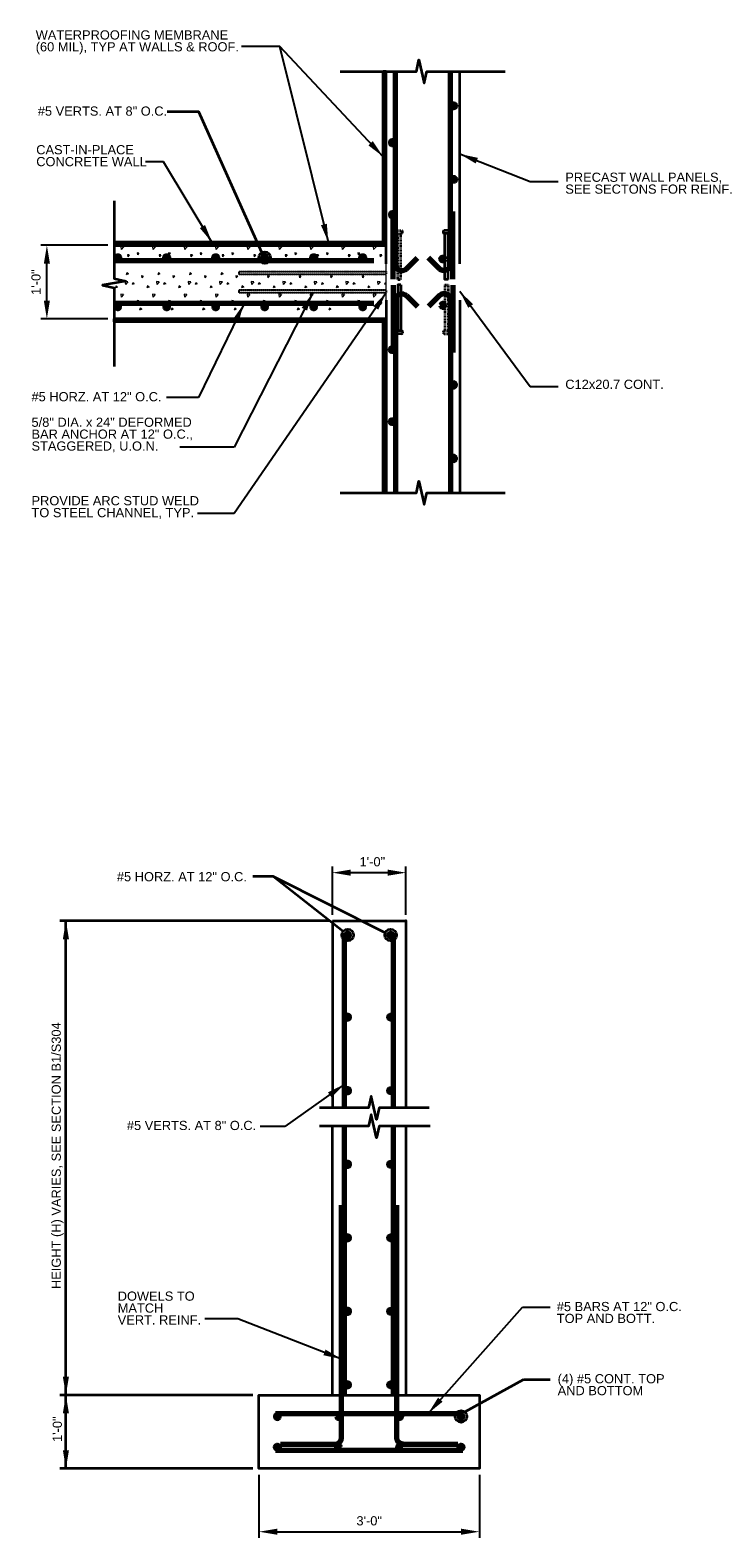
# Model space of a CAD drawing. Header units: inches. Extents: x -829 to 2226, y 10 to 4755.
# Tile 47 of 54: x 965 to 1077, y 1383 to 1629. Entities that reach past the tile are written whole.
import ezdxf
from ezdxf.enums import TextEntityAlignment as Align

# ---------------------------------------------------------------- set-up
doc = ezdxf.new("R2010")
doc.units = ezdxf.units.IN
doc.header["$LTSCALE"] = 0.5
doc.header["$MEASUREMENT"] = 0
doc.linetypes.add('DGN Style 2', pattern=[0.444281, 0.266568, -0.177712])
doc.linetypes.add('DGN Style 3', pattern=[0.621993, 0.444281, -0.177712])
for name, color, linetype, lineweight in [('G-ANNO-DIM', 7, 'Continuous', 0), ('G-ANNO-DIMS', 7, 'Continuous', 35), ('G-ANNO-PATT', 7, 'Continuous', 18), ('G-ANNO-TEXT', 7, 'Continuous', 35), ('S-FNDN-FTNG', 7, 'Continuous', 35), ('S-FSTN-MISC', 7, 'Continuous', 25), ('S-REIN-RBAR', 7, 'Continuous', 70), ('S-WALL-LOAD', 7, 'Continuous', 35), ('S-WALL-NONL', 7, 'Continuous', 35)]:
    doc.layers.add(name, color=color, linetype=linetype, lineweight=lineweight)
doc.styles.add('AEC_3 4_1 0 Scale', font='arial.ttf', dxfattribs={"height": 1.5})
doc.dimstyles.new("3 4 1'-0", dxfattribs={"dimtxt": 1.5, "dimasz": 3, "dimexe": 1, "dimexo": 1, "dimgap": 1, "dimtad": 1, "dimdec": 4, "dimzin": 15, "dimdsep": 46, "dimlunit": 4, "dimtxsty": 'AEC_3 4_1 0 Scale', "dimcen": 0.09, "dimadec": 4, "dimazin": 3, "dimtfac": 1, "dimtdec": 4, "dimtofl": 0, "dimtmove": 0, "dimatfit": 3, "dimfxl": 1, "dimfrac": 2, "dimtolj": 1, "dimtzin": 15, "dimarcsym": 0})

# ---------------------------------------------------------------- blocks, each defined once
blk = doc.blocks.new('REINFDOT')
for radius in [0.00313, 0.00187, 0.000625]:
    blk.add_circle((0, 0), radius)
blk = doc.blocks.new('REINF. DOT')
at = {"layer": 'S-REIN-RBAR', "xscale": 100, "yscale": 100, "zscale": 100, "rotation": 90.00000000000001}
blk.add_blockref('REINFDOT', (36.53, 24.59), dxfattribs=at)
blk = doc.blocks.new('REINF. DOT_1')
at = {"layer": 'S-REIN-RBAR', "extrusion": (0, 0, -1), "xscale": 100, "yscale": -100, "zscale": 100, "rotation": 90}
blk.add_blockref('REINFDOT', (-36.53, 24.59), dxfattribs=at)
blk = doc.blocks.new('*U490')
at = {"layer": 'G-ANNO-TEXT', "linetype": 'DGN Style 2'}
for p, q in [((-4, 0.38), (-4, -0.37)), ((-3.62, 0.5), (-3.87, 0.5)), ((-3.5, 0.38), (-3.5, -0.37)), ((4, 0.25), (-3.5, 0.25)), ((-3.62, -0.5), (-3.87, -0.5))]:
    blk.add_line(p, q, dxfattribs=at)
at = {"layer": 'G-ANNO-TEXT', "linetype": 'DGN Style 2', "elevation": 0, "flags": 128}
blk.add_lwpolyline([(4, 0.25), (4, -0.25), (-3.5, -0.25)], dxfattribs=at)
at = {"layer": 'G-ANNO-TEXT', "linetype": 'DGN Style 2', "extrusion": (0, 0, -1)}
for centre, start, end in [((3.87, 0.38), 0, 90), ((3.62, 0.38), 90, 180), ((3.87, -0.37), 270, 0), ((3.62, -0.37), 180, 270)]:
    blk.add_arc(centre, 0.125, start, end, dxfattribs=at)
blk = doc.blocks.new('*U491')
at = {"layer": 'G-ANNO-TEXT'}
for p, q in [((-4, -0.37), (-4, 0.38)), ((-3.62, 0.5), (-3.87, 0.5)), ((-3.5, -0.37), (-3.5, 0.38)), ((-3.62, -0.5), (-3.87, -0.5)), ((4, -0.25), (-3.5, -0.25))]:
    blk.add_line(p, q, dxfattribs=at)
at = {"layer": 'G-ANNO-TEXT', "elevation": 0, "flags": 128}
blk.add_lwpolyline([(4, -0.25), (4, 0.25), (-3.5, 0.25)], dxfattribs=at)
at = {"layer": 'G-ANNO-TEXT'}
for centre, start, end in [((-3.87, 0.38), 90, 180), ((-3.62, 0.38), 0, 90), ((-3.87, -0.37), 180, 270), ((-3.62, -0.37), 270, 0)]:
    blk.add_arc(centre, 0.125, start, end, dxfattribs=at)
blk = doc.blocks.new('*D499')
at = {"layer": 'Defpoints', "color": 0, "transparency": 16777216}
for p in [(967.9, 1593.6), (978.88, 1593.6, -2.85), (978.88, 1581.59)]:
    blk.add_point(p, dxfattribs=at)
at = {"layer": 'G-ANNO-DIMS', "color": 0, "lineweight": -2, "transparency": 16777216}
for p, q in [((977.88, 1593.6), (966.9, 1593.6)), ((967.9, 1584.59), (967.9, 1590.6)), ((977.88, 1581.59), (966.9, 1581.59))]:
    blk.add_line(p, q, dxfattribs=at)
at = {"layer": 'G-ANNO-DIMS', "color": 0, "transparency": 16777216}
for points in [[(967.4, 1590.6), (968.4, 1590.6), (967.9, 1593.6)], [(967.4, 1584.59), (968.4, 1584.59), (967.9, 1581.59)]]:
    blk.add_solid(points, dxfattribs=at)
at = {"layer": 'G-ANNO-DIMS', "color": 0, "transparency": 16777216, "insert": (966.13, 1587.6), "char_height": 1.5, "attachment_point": 5, "rotation": 90, "style": 'AEC_3 4_1 0 Scale'}
blk.add_mtext('\\A1;1\'-0"', dxfattribs=at)
blk = doc.blocks.new('*D502')
at = {"layer": 'Defpoints', "color": 0, "transparency": 16777216}
for p in [(1026.53, 1491.2), (1014.53, 1483.34), (1026.53, 1483.34)]:
    blk.add_point(p, dxfattribs=at)
at = {"layer": 'G-ANNO-DIMS', "color": 0, "lineweight": -2, "transparency": 16777216}
for p, q in [((1014.53, 1484.34), (1014.53, 1492.2)), ((1026.53, 1484.34), (1026.53, 1492.2)), ((1017.53, 1491.2), (1023.53, 1491.2))]:
    blk.add_line(p, q, dxfattribs=at)
at = {"layer": 'G-ANNO-DIMS', "color": 0, "transparency": 16777216}
for points in [[(1017.53, 1491.7), (1017.53, 1490.7), (1014.53, 1491.2)], [(1023.53, 1491.7), (1023.53, 1490.7), (1026.53, 1491.2)]]:
    blk.add_solid(points, dxfattribs=at)
at = {"layer": 'G-ANNO-DIMS', "color": 0, "transparency": 16777216, "insert": (1021.05, 1492.97), "char_height": 1.5, "attachment_point": 5, "style": 'AEC_3 4_1 0 Scale'}
blk.add_mtext('\\A1;1\'-0"', dxfattribs=at)
blk = doc.blocks.new('*D503')
at = {"layer": 'Defpoints', "color": 0, "transparency": 16777216}
for p in [(1002.53, 1393.93), (1038.53, 1393.93), (1038.53, 1383.62)]:
    blk.add_point(p, dxfattribs=at)
at = {"layer": 'G-ANNO-DIMS', "color": 0, "lineweight": -2, "transparency": 16777216}
for p, q in [((1002.53, 1392.93), (1002.53, 1382.62)), ((1038.53, 1392.93), (1038.53, 1382.62)), ((1005.53, 1383.62), (1035.53, 1383.62))]:
    blk.add_line(p, q, dxfattribs=at)
at = {"layer": 'G-ANNO-DIMS', "color": 0, "transparency": 16777216}
for points in [[(1005.53, 1384.12), (1005.53, 1383.12), (1002.53, 1383.62)], [(1035.53, 1384.12), (1035.53, 1383.12), (1038.53, 1383.62)]]:
    blk.add_solid(points, dxfattribs=at)
at = {"layer": 'G-ANNO-DIMS', "color": 0, "transparency": 16777216, "insert": (1020.53, 1385.39), "char_height": 1.5, "attachment_point": 5, "style": 'AEC_3 4_1 0 Scale'}
blk.add_mtext('\\A1;3\'-0"', dxfattribs=at)

msp = doc.modelspace()

# ---------------------------------------------------------------- hatches: boundary and pattern name
at = {"layer": 'G-ANNO-PATT'}
h = msp.add_hatch(dxfattribs=at)
h.set_pattern_fill('CONCRETE', color=5, style=0, pattern_type=2)
h.set_pattern_definition([(230.3968, (941.7014, 1592.326), (-5.151378, -7.782795), [0.375, -40.03005]), (230.3968, (945.2877, 1592.0123), (-5.151378, -7.782795), [0.375, -40.03005]), (230.3968, (942.3952, 1588.5651), (-5.151378, -7.782795), [0.375, -40.03005]), (172.1795, (945.28774, 1592.01225), (5.1513775, -3e-07), [0.3, -56.89713]), (172.1795, (941.70144, 1592.326), (5.1513775, -3e-07), [0.3, -56.89713]), (172.1795, (942.3952, 1588.56505), (5.1513775, -3e-07), [0.3, -56.89713]), (280.2326, (944.98872, 1592.03846), (10.302756, -54.4795672), [0.3187, -86.67573]), (280.2326, (941.40242, 1592.35223), (10.302756, -54.4795672), [0.3187, -86.67573]), (280.2326, (942.0962, 1588.59127), (10.302756, -54.4795672), [0.3187, -86.67573]), (226.6028, (944.363, 1593.3165), (-36.059646, -38.9139766), [0.5625, -74.41545]), (226.6028, (945.0259, 1587.6183), (-36.059646, -38.9139766), [0.5625, -74.41545]), (276.8622, (943.91816, 1593.38556), (5.1513776, -38.9139765), [0.47805, -85.7504]), (276.8622, (944.58105, 1587.68737), (5.1513776, -38.9139765), [0.47805, -85.7504]), (171.4086, (944.363, 1593.3165), (5.151378, -4e-07), [0.45, -51.64838]), (171.4086, (945.0259, 1587.6183), (5.151378, -4e-07), [0.45, -51.64838]), (200.6918, (943.3697, 1594.5626), (5.151378, -9e-09), [0.375, -21.65133]), (200.6918, (942.1531, 1590.9368), (5.151378, -9e-09), [0.375, -21.65133]), (200.6918, (945.1376, 1588.9237), (5.15138, -9e-09), [0.375, -21.65133]), (200.6918, (940.9365, 1587.311), (5.151378, -9e-09), [0.375, -21.65133]), (146.1196, (943.3697, 1594.56255), (36.0596454, -23.3483854), [0.3, -55.54463]), (146.1196, (945.13765, 1588.9237), (36.0596454, -23.3483854), [0.3, -55.54463]), (146.1196, (942.1531, 1590.9368), (36.0596454, -23.3483854), [0.3, -55.54463]), (146.1196, (940.93654, 1587.31105), (36.0596454, -23.3483854), [0.3, -55.54463]), (251.6882, (944.8888, 1589.0915), (-5.15138, -7.782795), [0.3187, -16.07716]), (251.6882, (943.1208, 1594.7304), (-5.15138, -7.782795), [0.3187, -16.07716]), (251.6882, (941.9042, 1591.1046), (-5.15138, -7.782795), [0.3187, -16.07716]), (251.6882, (940.6877, 1587.479), (-5.15138, -7.782795), [0.3187, -16.07716])])
h.paths.add_polyline_path([(1023.31131, 1581.59176), (1023.31131, 1584.62226), (1023.31131, 1585.85701), (999.31131, 1585.85701), (999.31131, 1586.35701), (1023.31131, 1586.35701), (1023.31131, 1587.59176), (1023.31131, 1588.82651), (999.31131, 1588.82651), (999.31131, 1589.32651), (1023.31131, 1589.32651), (1023.31131, 1590.56126), (1023.31131, 1593.59176), (978.87661, 1593.59176), (978.87661, 1591.09176), (978.87661, 1588.17666), (980.77528, 1587.74515), (976.97795, 1587.08212), (978.87661, 1586.6506), (978.87661, 1584.09176), (978.87661, 1581.59176), (983.02806, 1581.59176)])
at = {"layer": 'G-ANNO-TEXT'}
h = msp.add_hatch(dxfattribs=at)
h.set_pattern_fill('HATCH', color=5, style=0, pattern_type=2)
h.set_pattern_definition([(315, (989.20147, 1571.9554), (0.1767767, 0.1767767), [])])
h.paths.add_polyline_path([(1023.31131, 1593.59176), (1023.31131, 1621.96483), (1022.81131, 1621.96483), (1022.81131, 1597.06126), (1022.81131, 1594.09176), (1010.81131, 1594.09176), (978.90711, 1594.09176), (978.87661, 1594.09176), (978.87661, 1593.59176)])
at = {"layer": 'G-ANNO-TEXT', "extrusion": (0, 0, -1)}
h = msp.add_hatch(dxfattribs=at)
h.set_pattern_fill('HATCH', color=5, style=0, pattern_type=2)
h.set_pattern_definition([(135, (-989.20147, 1574.85502), (-0.1767767, -0.1767767), [])])
h.paths.add_polyline_path([(-1023.31131, 1581.59176), (-1023.31131, 1553.2187), (-1022.81131, 1553.2187), (-1022.81131, 1578.12226), (-1022.81131, 1581.09176), (-1010.81131, 1581.09176), (-978.90711, 1581.09176), (-978.87661, 1581.09176), (-978.87661, 1581.59176)])

# ---------------------------------------------------------------- linework, layer by layer
at = {"layer": 'G-ANNO-DIMS'}
for p, q in [((1014.02719, 1483.33588, 3.5197), (970.0063, 1483.33588, 3.5197)), ((971.0063, 1405.93059, 3.5197), (971.0063, 1483.33588, 3.5197)), ((1014.02719, 1483.33588), (999.62527, 1483.33588)), ((1001.52719, 1405.93059, 3.5197), (970.0063, 1405.93059, 3.5197)), ((971.0063, 1393.93059, 3.5197), (971.0063, 1405.93059, 3.5197)), ((1001.52719, 1393.93059, 3.5197), (970.0063, 1393.93059, 3.5197))]:
    msp.add_line(p, q, dxfattribs=at)
at = {"layer": 'G-ANNO-DIMS', "extrusion": (0, 0, -1)}
for points in [[(-970.5063, 1480.33588, -3.5197), (-971.0063, 1483.33588, -3.5197), (-971.5063, 1480.33588, -3.5197)], [(-970.5063, 1402.93059, -3.5197), (-971.0063, 1405.93059, -3.5197), (-971.5063, 1402.93059, -3.5197)]]:
    msp.add_solid(points, dxfattribs=at)
at = {"layer": 'G-ANNO-DIMS'}
for points in [[(971.5063, 1408.93059, 3.5197), (971.0063, 1405.93059, 3.5197), (970.5063, 1408.93059, 3.5197)], [(971.5063, 1396.93059, 3.5197), (971.0063, 1393.93059, 3.5197), (970.5063, 1396.93059, 3.5197)]]:
    msp.add_solid(points, dxfattribs=at)
at = {"layer": 'G-ANNO-PATT', "elevation": 1.40788, "flags": 128}
msp.add_lwpolyline([(1023.31131, 1581.59176), (1023.31131, 1584.62226), (1023.31131, 1585.85701), (999.31131, 1585.85701), (999.31131, 1586.35701), (1023.31131, 1586.35701), (1023.31131, 1587.59176), (1023.31131, 1588.82651), (999.31131, 1588.82651), (999.31131, 1589.32651), (1023.31131, 1589.32651), (1023.31131, 1590.56126), (1023.31131, 1593.59176), (978.87661, 1593.59176), (978.87661, 1591.09176), (978.87661, 1588.17666), (980.77528, 1587.74515), (976.97795, 1587.08212), (978.87661, 1586.6506), (978.87661, 1584.09176), (978.87661, 1581.59176), (983.02806, 1581.59176), (1023.31131, 1581.59176)], close=True, dxfattribs=at)
at = {"layer": 'G-ANNO-TEXT'}
for p, q in [((1022.81131, 1594.09176, 3.5197), (1022.81131, 1621.96483, 3.5197)), ((1022.81131, 1594.09176), (978.87661, 1594.09176)), ((1022.81131, 1581.09176), (978.87661, 1581.09176)), ((1022.81131, 1581.09176, 3.5197), (1022.81131, 1553.2187, 3.5197)), ((1023.14941, 1481.40284), (1004.84972, 1490.5516)), ((1036.13316, 1403.17879), (1045.70919, 1408.46847)), ((1045.70919, 1408.46847), (1050.06177, 1408.46847))]:
    msp.add_line(p, q, dxfattribs=at)
at = {"layer": 'G-ANNO-TEXT', "elevation": 2.84928, "flags": 128}
for points in [[(1023.31131, 1593.59176), (1023.31131, 1621.96483), (1022.81131, 1621.96483), (1022.81131, 1597.06126), (1022.81131, 1594.09176), (1010.81131, 1594.09176), (978.90711, 1594.09176), (978.87661, 1594.09176), (978.87661, 1593.59176), (1023.31131, 1593.59176)], [(1023.31131, 1581.59176), (1023.31131, 1553.2187), (1022.81131, 1553.2187), (1022.81131, 1578.12226), (1022.81131, 1581.09176), (1010.81131, 1581.09176), (978.90711, 1581.09176), (978.87661, 1581.09176), (978.87661, 1581.59176), (1023.31131, 1581.59176)]]:
    msp.add_lwpolyline(points, close=True, dxfattribs=at)
at = {"layer": 'G-ANNO-TEXT', "flags": 128}
for points in [[(1015.80778, 1621.96483), (1022.80449, 1621.96483), (1028.23176, 1621.96483), (1028.66328, 1623.86349), (1029.52631, 1620.06616), (1029.95782, 1621.96483), (1042.76039, 1621.96483)], [(1003.0246, 1592.44402), (992.69706, 1615.38619), (987.52292, 1615.38619)], [(978.87661, 1600.85545), (978.87661, 1593.60393), (978.87661, 1588.17666), (980.77528, 1587.74515), (976.97795, 1587.08212), (978.87661, 1586.6506), (978.87661, 1573.81232)], [(1015.80778, 1553.2187), (1022.80449, 1553.2187), (1028.23176, 1553.2187), (1028.66328, 1555.11737), (1029.52631, 1551.32004), (1029.95782, 1553.2187), (1042.76039, 1553.2187)], [(1016.2694, 1481.60117), (1004.84972, 1490.5516), (1001.55826, 1490.5516)], [(1030.32791, 1452.81111), (1022.59727, 1452.81111), (1022.17, 1452.81111), (1021.73848, 1450.91244), (1020.87545, 1454.70977), (1020.44394, 1452.81111), (1012.4237, 1452.81111)], [(1030.4797, 1449.81111), (1022.59727, 1449.81111), (1022.17, 1449.81111), (1021.73848, 1447.91244), (1020.87545, 1451.70977), (1020.44394, 1449.81111), (1012.4237, 1449.81111)]]:
    msp.add_lwpolyline(points, dxfattribs=at)
at = {"layer": 'G-ANNO-TEXT'}
for centre in [(1003.47255, 1591.59176), (1017.02719, 1481.00724), (1024.02719, 1481.00724), (1035.52719, 1402.43059)]:
    msp.add_circle(centre, 0.96281, dxfattribs=at)
at = {"layer": 'S-FNDN-FTNG'}
for p, q in [((1014.52719, 1483.33588), (1014.52719, 1452.81111)), ((1014.52719, 1483.33588), (1026.52719, 1483.33588)), ((1026.52719, 1483.33588), (1026.52719, 1452.81111)), ((1014.52719, 1405.93059, 3.5197), (1014.52719, 1449.81111, 3.5197))]:
    msp.add_line(p, q, dxfattribs=at)
at = {"layer": 'S-FNDN-FTNG', "elevation": 3.5197, "flags": 128}
for points in [[(1026.52719, 1449.81111), (1026.52719, 1405.93059)], [(1023.01684, 1405.93059), (1038.52719, 1405.93059), (1038.52719, 1393.93059), (1002.52719, 1393.93059), (1002.52719, 1405.93059), (1023.01684, 1405.93059)]]:
    msp.add_lwpolyline(points, dxfattribs=at)
at = {"layer": 'S-FNDN-FTNG'}
msp.add_point((1026.52719, 1483.33588, 3.5197), dxfattribs=at)
at = {"layer": 'S-FSTN-MISC', "linetype": 'DGN Style 3'}
for points in [[(1023.31131, 1588.82651), (999.31131, 1588.82651), (999.31131, 1589.32651), (1023.31131, 1589.32651)], [(1023.31131, 1585.85701), (999.31131, 1585.85701), (999.31131, 1586.35701), (1023.31131, 1586.35701)]]:
    msp.add_3dface(points, dxfattribs=at)
at = {"layer": 'S-REIN-RBAR'}
for p, q in [((1024.81031, 1590.52876, 3.5197), (1024.81031, 1621.96483, 3.5197)), ((1033.81131, 1590.52876, 3.5197), (1033.81131, 1621.96483, 3.5197)), ((1024.42941, 1588.09994, 3.5197), (1024.42941, 1599.09994, 3.5197)), ((1034.19229, 1588.09994, 3.5197), (1034.19229, 1599.09994, 3.5197)), ((1021.31131, 1591.09176, 3.5197), (978.87661, 1591.09176, 3.5197)), ((1026.61498, 1589.78125, -0.00002), (1028.4171, 1591.58337, -0.00002)), ((1032.00664, 1589.78125, -0.00002), (1030.20451, 1591.58337, -0.00002)), ((1024.42941, 1587.08359, 3.5197), (1024.42941, 1576.08359, 3.5197)), ((1026.61498, 1585.40228, -0.00002), (1028.4171, 1583.60016, -0.00002)), ((1032.00664, 1585.40228, -0.00002), (1030.20451, 1583.60016, -0.00002)), ((1034.19229, 1587.08359, 3.5197), (1034.19229, 1576.08359, 3.5197)), ((1021.31131, 1584.09176, 3.5197), (978.87661, 1584.09176, 3.5197)), ((1024.81031, 1584.65476, 3.5197), (1024.81031, 1553.2187, 3.5197)), ((1033.81131, 1584.65476, 3.5197), (1033.81131, 1553.2187, 3.5197)), ((1016.52719, 1452.81111, 3.5197), (1016.52719, 1481.33588, 3.5197)), ((1024.52719, 1452.81111, 3.5197), (1024.52719, 1481.33588, 3.5197)), ((1016.52719, 1405.93059, 3.5197), (1016.52719, 1449.81111, 3.5197)), ((1024.52719, 1405.93059, 3.5197), (1024.52719, 1449.81111, 3.5197)), ((1016.02719, 1398.93059, 3.5197), (1016.02719, 1436.93059, 3.5197)), ((1025.02719, 1398.93059, 3.5197), (1025.02719, 1436.93059, 3.5197)), ((1005.22647, 1402.93059, 3.5197), (1035.84276, 1402.93059, 3.5197)), ((1006.02719, 1397.93059, 3.5197), (1015.02719, 1397.93059, 3.5197)), ((1026.02719, 1397.93059, 3.5197), (1035.02719, 1397.93059, 3.5197)), ((1005.22647, 1396.93059, 3.5197), (1035.84276, 1396.93059, 3.5197))]:
    msp.add_line(p, q, dxfattribs=at)
for centre, radius, start, end in [((1025.86746, 1590.52876, -0.00002), 1.05715, 180, 315), ((1032.75416, 1584.65476, -0.00002), 1.05715, 0, 135), ((1015.02719, 1398.93059, 3.5197), 1, 270, 0)]:
    msp.add_arc(centre, radius, start, end, dxfattribs=at)
at = {"layer": 'S-REIN-RBAR', "extrusion": (0, 0, -1)}
for centre, radius, start, end in [((-1032.75416, 1590.52876, 0.00002), 1.05715, 180, 315), ((-1025.86746, 1584.65476, 0.00002), 1.05715, 0, 135), ((-1026.02719, 1398.93059, -3.5197), 1, 270, 0)]:
    msp.add_arc(centre, radius, start, end, dxfattribs=at)
at = {"layer": 'S-WALL-LOAD'}
for p, q in [((1023.31131, 1590.56126, 3.5197), (1023.31131, 1621.96483, 3.5197)), ((1035.31131, 1590.56126, 3.5197), (1035.31131, 1621.96483, 3.5197)), ((1023.31131, 1584.62226, 3.5197), (1023.31131, 1553.2187, 3.5197)), ((1035.31131, 1584.62226, 3.5197), (1035.31131, 1553.2187, 3.5197))]:
    msp.add_line(p, q, dxfattribs=at)
at = {"layer": 'S-WALL-NONL'}
for p, q in [((1023.31131, 1593.59176), (978.87661, 1593.59176)), ((1023.31131, 1581.59176), (978.87661, 1581.59176))]:
    msp.add_line(p, q, dxfattribs=at)

# ---------------------------------------------------------------- block references
at = {"layer": 'G-ANNO-TEXT', "linetype": 'DGN Style 2', "extrusion": (0, 0, -1), "rotation": 270}
msp.add_blockref('*U490', (-1025.46443, 1592.02877, -3.5197), dxfattribs=at)
at = {"layer": 'G-ANNO-TEXT', "extrusion": (0, 0, -1), "rotation": 270}
msp.add_blockref('*U491', (-1033.1572, 1592.02877, -3.5197), dxfattribs=at)
at = {"layer": 'G-ANNO-TEXT', "rotation": 90}
msp.add_blockref('*U491', (1025.46444, 1583.15476, 3.5197), dxfattribs=at)
at = {"layer": 'G-ANNO-TEXT', "linetype": 'DGN Style 2', "rotation": 90}
msp.add_blockref('*U490', (1033.15719, 1583.15476, 3.5197), dxfattribs=at)
at = {"layer": 'S-REIN-RBAR'}
for p, rotation in [((1070.84471, 1640.95695, 3.5197), 180), ((1070.84471, 1628.95695, 3.5197), 180), ((954.88312, 1628.12517, 3.5197), 270), ((962.88312, 1628.12517, 3.5197), 270), ((970.88312, 1628.12517, 3.5197), 270), ((978.88312, 1628.12517, 3.5197), 270), ((986.88312, 1628.12517, 3.5197), 270), ((994.88312, 1628.12517, 3.5197), 270), ((1069.09471, 1615.95695, 3.5197), 180), ((1060.5606, 1505.59667, 3.5197), 180), ((1060.5606, 1492.19138, 3.5197), 180), ((1060.5606, 1480.19138, 3.5197), 180), ((1060.5606, 1468.19138, 3.5197), 180), ((1060.5606, 1456.19138, 3.5197), 180), ((1060.5606, 1444.19138, 3.5197), 180), ((1060.5606, 1432.19138, 3.5197), 180)]:
    msp.add_blockref('REINF. DOT_1', p, dxfattribs=dict(at, rotation=rotation))
at = {"layer": 'S-REIN-RBAR', "extrusion": (0, 0, -1)}
for p, rotation in [((-987.7769, 1634.95695, -3.5197), 180), ((-987.7769, 1623.20151, -3.5197), 180), ((-954.88312, 1547.05836, -3.5197), 90.00000000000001), ((-962.88312, 1547.05836, -3.5197), 90.00000000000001), ((-970.88312, 1547.05836, -3.5197), 90.00000000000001), ((-978.88312, 1547.05836, -3.5197), 90.00000000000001), ((-986.88312, 1547.05836, -3.5197), 90.00000000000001), ((-994.88312, 1547.05836, -3.5197), 90.00000000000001), ((-980.49379, 1505.59667, -3.5197), 180), ((-980.49379, 1492.19138, -3.5197), 180), ((-980.49379, 1480.19138, -3.5197), 180), ((-980.49379, 1468.19138, -3.5197), 180), ((-980.49379, 1456.19138, -3.5197), 180), ((-980.49379, 1444.19138, -3.5197), 180), ((-980.49379, 1432.19138, -3.5197), 180), ((-968.99379, 1427.02002, -3.5197), 180), ((-978.99379, 1427.02002, -3.5197), 180), ((-988.99379, 1427.02002, -3.5197), 180), ((-998.99379, 1427.02002, -3.5197), 180)]:
    msp.add_blockref('REINF. DOT', p, dxfattribs=dict(at, rotation=rotation))
for p in [(-1069.09471, 1559.22658, -3.5197), (-1070.84471, 1546.22658, -3.5197), (-1070.84471, 1534.22658, -3.5197)]:
    msp.add_blockref('REINF. DOT', p, dxfattribs=at)
at = {"layer": 'S-REIN-RBAR'}
for p in [(987.7769, 1551.98202, 3.5197), (987.7769, 1540.22658, 3.5197), (968.99379, 1372.84116, 3.5197), (978.99379, 1372.84116, 3.5197), (988.99379, 1372.84116, 3.5197), (998.99379, 1372.84116, 3.5197)]:
    msp.add_blockref('REINF. DOT_1', p, dxfattribs=at)

# ---------------------------------------------------------------- texts
at = {"layer": 'G-ANNO-DIM', "color": 7, "linetype": 'Continuous', "style": 'AEC_3 4_1 0 Scale'}
msp.add_text('HEIGHT (H) VARIES, SEE SECTION B1/S304', height=1.5, rotation=90, dxfattribs=at).set_placement((969.42505, 1445.00036, 3.5197), align=Align.MIDDLE_CENTER)
at = {"layer": 'G-ANNO-DIM', "color": 7, "linetype": 'Continuous', "insert": (969.61114, 1400.35055, 3.5197), "char_height": 1.5, "attachment_point": 5, "rotation": 90, "line_spacing_factor": 0.777165, "style": 'AEC_3 4_1 0 Scale'}
msp.add_mtext('1\'-0"', dxfattribs=at)
at = {"layer": 'G-ANNO-TEXT', "color": 7, "char_height": 1.5, "attachment_point": 1, "style": 'AEC_3 4_1 0 Scale'}
for s, insert, line_spacing_factor in [('WATERPROOFING MEMBRANE\\P(60 MIL), TYP AT WALLS & ROOF.', (966.07563, 1628.69698), 0.776524), ('#5 VERTS. AT 8" O.C.\\P', (966.41558, 1616.26261), 0.6), ('CAST-IN-PLACE\\PCONCRETE WALL', (966.1615, 1609.95779), 0.776524), ('PRECAST WALL PANELS,\\PSEE SECTONS FOR REINF.', (1052.55582, 1605.4678), 0.776524), ('C12x20.7 CONT.', (1052.55582, 1571.66953), 0.6), ('#5 HORZ. AT 12" O.C.\\P', (965.3888, 1569.64269), 0.6), ('5/8" DIA. x 24" DEFORMED\\PBAR ANCHOR AT 12" O.C., \\PSTAGGERED, U.O.N.', (965.3888, 1565.47339), 0.776524), ('PROVIDE ARC STUD WELD\\PTO STEEL CHANNEL, TYP.', (965.3888, 1552.66286), 0.776524), ('#5 HORZ. AT 12" O.C.', (979.33212, 1491.29384), 0.6), ('#5 VERTS. AT 8" O.C.', (980.96405, 1450.68677), 0.6), ('#5 BARS AT 12" O.C. \\PTOP AND BOTT.', (1051.16695, 1421.12784), 0.776524), ('(4) #5 CONT. TOP\\PAND BOTTOM', (1051.31098, 1409.34377), 0.776524)]:
    msp.add_mtext(s, dxfattribs=dict(at, insert=insert, line_spacing_factor=line_spacing_factor))
at = {"layer": 'G-ANNO-TEXT', "color": 7, "insert": (979.46809, 1422.82465), "char_height": 1.5, "width": 18.7123861, "attachment_point": 1, "line_spacing_factor": 0.776524, "style": 'AEC_3 4_1 0 Scale'}
msp.add_mtext('DOWELS TO MATCH\\PVERT. REINF.', dxfattribs=at)

# ---------------------------------------------------------------- dimensions: what is measured, and where the dimension line sits
at = {"layer": 'G-ANNO-DIMS'}
dim = msp.add_linear_dim(base=(967.8972, 1593.60393, 2.84928), p1=(978.87661, 1581.59176, 2.84928), p2=(978.87661, 1593.60393), angle=90, dimstyle="3 4 1'-0", dxfattribs=at)
dim.commit()
dim.dimension.update_dxf_attribs({"geometry": '*D499', "text_midpoint": (966.13134, 1587.59785, 2.84928)})
dim = msp.add_linear_dim(base=(1026.52719, 1491.20361), p1=(1014.52719, 1483.33588), p2=(1026.52719, 1483.33588), dimstyle="3 4 1'-0", dxfattribs=at)
dim.commit()
dim.dimension.update_dxf_attribs({"geometry": '*D502', "text_midpoint": (1021.04922, 1491.20361), "dimtype": 160})
dim = msp.add_linear_dim(base=(1038.52719, 1383.61946, 3.5197), p1=(1002.52719, 1393.93059, 3.5197), p2=(1038.52719, 1393.93059, 3.5197), dimstyle="3 4 1'-0", dxfattribs=at)
dim.commit()
dim.dimension.update_dxf_attribs({"geometry": '*D503', "text_midpoint": (1020.52719, 1385.38583, 3.5197)})

# ---------------------------------------------------------------- leaders
at = {"layer": 'G-ANNO-TEXT'}
for points in [[(1022.81131, 1608.07214), (1005.91687, 1626.07748), (999.67167, 1626.07748)], [(1013.86354, 1594.09176), (1005.91687, 1626.07748), (1001.38404, 1626.07748)], [(994.85921, 1594.09176), (986.93059, 1607.23626), (984.02951, 1607.23626)], [(1035.31131, 1608.51484), (1046.83325, 1603.99532), (1051.36609, 1603.99532)], [(1011.31131, 1585.85701), (998.48402, 1560.63602), (989.5992, 1560.63602)], [(1023.31131, 1585.85701), (998.48402, 1549.82215), (992.4768, 1549.82215)], [(1035.31131, 1586.10701), (1046.83325, 1570.5575), (1051.36609, 1570.5575)], [(1000.09396, 1584.09176), (992.6337, 1568.76626), (987.42114, 1568.76626)], [(1016.52719, 1456.67161), (1006.74386, 1449.76857), (1002.74021, 1449.76857)], [(1030.15461, 1402.93059), (1045.56515, 1420.25254), (1050.09799, 1420.25254)], [(1016.02719, 1411.80404), (999.10746, 1418.34437), (993.70691, 1418.34437)]]:
    msp.add_leader(points, dimstyle="3 4 1'-0", override={"dimgap": 2}, dxfattribs=at)

doc.saveas('drawing.dxf')
